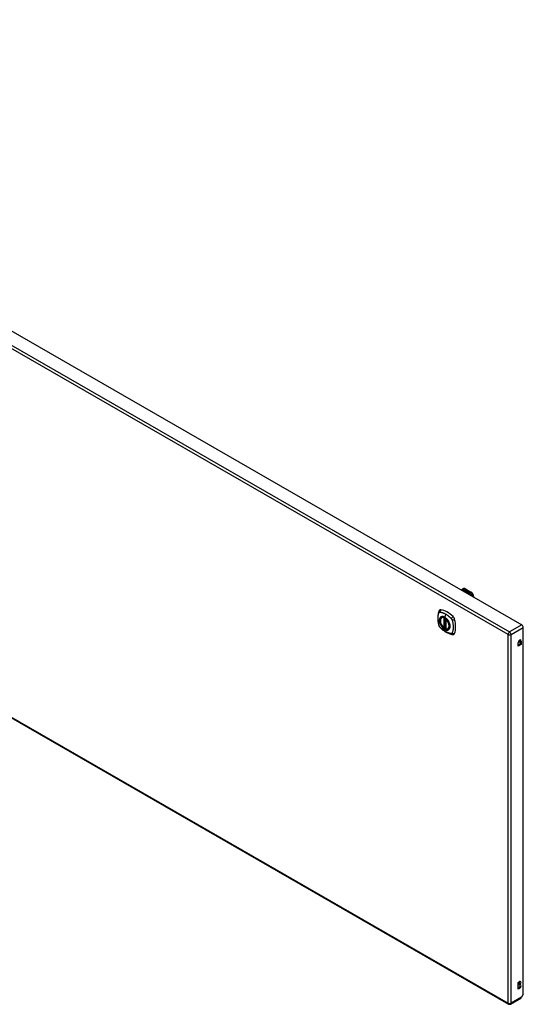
# Model space of a CAD drawing. Header units: inches. Extents: x 290.3 to 341.7, y 111.2 to 158.7.
# Tile 4 of 4: x 317.4 to 341.7, y 111.2 to 158.7. Entities that reach past the tile are written whole.
import ezdxf

# ---------------------------------------------------------------- set-up
doc = ezdxf.new("R2010")
doc.units = ezdxf.units.IN
doc.header["$MEASUREMENT"] = 0
doc.layers.add('Visible Edges(ANSI)', color=7, linetype='Continuous', lineweight=25)
doc.layers.add('Visible Tangent Edges(ANSI)', color=7, linetype='Continuous', lineweight=25)

msp = doc.modelspace()

# ---------------------------------------------------------------- linework, layer by layer
at = {"layer": 'Visible Edges(ANSI)'}
for p, q in [((290.981, 158.684), (341.614, 129.527)), ((290.342, 140.42), (340.974, 111.263)), ((338.741, 131.247), (338.782, 131.27)), ((338.873, 131.174), (338.911, 131.195)), ((338.887, 131.166), (338.873, 131.174)), ((338.911, 131.194), (338.875, 131.173)), ((338.925, 131.187), (338.887, 131.166)), ((338.889, 131.164), (338.927, 131.186)), ((338.903, 131.156), (338.889, 131.164)), ((338.927, 131.185), (338.891, 131.164)), ((338.899, 131.263), (339.164, 131.11)), ((338.901, 131.214), (338.92, 131.222)), ((338.92, 131.22), (338.901, 131.213)), ((338.946, 131.181), (338.903, 131.156)), ((338.904, 131.207), (338.904, 131.206)), ((338.905, 131.155), (338.952, 131.182)), ((338.937, 131.137), (338.905, 131.155)), ((338.95, 131.179), (338.906, 131.154)), ((338.926, 131.218), (338.907, 131.21)), ((338.911, 131.195), (338.911, 131.194)), ((338.913, 131.205), (338.913, 131.203)), ((338.913, 131.203), (338.913, 131.201)), ((338.923, 131.192), (338.919, 131.191)), ((338.919, 131.191), (338.925, 131.187)), ((338.919, 131.191), (338.919, 131.189)), ((338.924, 131.187), (338.919, 131.189)), ((338.92, 131.222), (338.926, 131.218)), ((338.92, 131.222), (338.92, 131.22)), ((338.925, 131.217), (338.92, 131.22)), ((338.92, 131.198), (338.92, 131.197)), ((338.957, 131.169), (338.92, 131.147)), ((338.92, 131.147), (338.96, 131.151)), ((338.92, 131.147), (338.92, 131.147)), ((338.96, 131.149), (338.921, 131.146)), ((338.922, 131.191), (338.927, 131.193)), ((338.928, 131.188), (338.922, 131.191)), ((338.923, 131.207), (338.936, 131.213)), ((338.936, 131.211), (338.923, 131.206)), ((338.942, 131.209), (338.923, 131.201)), ((338.923, 131.207), (338.923, 131.206)), ((338.927, 131.191), (338.924, 131.19)), ((338.927, 131.193), (338.926, 131.194)), ((338.927, 131.193), (338.927, 131.191)), ((338.927, 131.186), (338.938, 131.18)), ((338.927, 131.186), (338.927, 131.185)), ((338.938, 131.179), (338.927, 131.185)), ((338.958, 131.2), (338.928, 131.188)), ((338.931, 131.186), (338.954, 131.187)), ((338.938, 131.182), (338.931, 131.186)), ((338.954, 131.185), (338.933, 131.184)), ((338.936, 131.213), (338.942, 131.209)), ((338.936, 131.213), (338.936, 131.211)), ((338.94, 131.208), (338.936, 131.211)), ((338.955, 131.14), (338.937, 131.137)), ((338.953, 131.183), (338.938, 131.182)), ((338.938, 131.18), (338.946, 131.181)), ((338.938, 131.18), (338.938, 131.179)), ((338.943, 131.179), (338.938, 131.179)), ((338.939, 131.198), (338.952, 131.203)), ((338.952, 131.202), (338.939, 131.197)), ((338.952, 131.182), (338.947, 131.175)), ((338.947, 131.175), (338.957, 131.169)), ((338.947, 131.175), (338.947, 131.173)), ((338.956, 131.168), (338.947, 131.173)), ((338.949, 131.175), (338.954, 131.182)), ((338.957, 131.171), (338.949, 131.175)), ((338.954, 131.181), (338.95, 131.175)), ((338.951, 131.128), (338.955, 131.14)), ((339.015, 131.092), (338.951, 131.128)), ((338.952, 131.203), (338.958, 131.2)), ((338.952, 131.203), (338.952, 131.202)), ((338.956, 131.199), (338.952, 131.202)), ((338.955, 131.139), (338.952, 131.128)), ((338.954, 131.182), (338.953, 131.183)), ((338.954, 131.187), (338.961, 131.198)), ((338.961, 131.196), (338.954, 131.185)), ((338.954, 131.187), (338.954, 131.185)), ((338.954, 131.182), (338.954, 131.181)), ((338.955, 131.14), (338.955, 131.139)), ((338.963, 131.182), (338.957, 131.171)), ((338.96, 131.151), (338.964, 131.164)), ((338.964, 131.163), (338.96, 131.149)), ((338.96, 131.151), (338.96, 131.149)), ((338.961, 131.198), (338.969, 131.193)), ((338.961, 131.198), (338.961, 131.196)), ((338.968, 131.192), (338.961, 131.196)), ((338.969, 131.193), (338.963, 131.186)), ((338.963, 131.186), (338.964, 131.185)), ((338.963, 131.186), (338.963, 131.185)), ((338.964, 131.184), (338.963, 131.185)), ((338.988, 131.183), (338.963, 131.182)), ((338.964, 131.185), (338.98, 131.187)), ((338.98, 131.185), (338.964, 131.184)), ((338.964, 131.185), (338.964, 131.184)), ((338.964, 131.164), (338.964, 131.163)), ((338.976, 131.144), (338.968, 131.119)), ((338.968, 131.119), (338.983, 131.128)), ((338.968, 131.119), (338.968, 131.119)), ((338.983, 131.126), (338.969, 131.118)), ((338.972, 131.168), (338.972, 131.166)), ((338.976, 131.177), (338.976, 131.175)), ((338.976, 131.177), (338.993, 131.167)), ((338.993, 131.165), (338.976, 131.175)), ((338.999, 131.146), (338.976, 131.144)), ((338.988, 131.165), (338.977, 131.171)), ((338.98, 131.187), (338.988, 131.183)), ((338.98, 131.187), (338.98, 131.185)), ((338.985, 131.183), (338.98, 131.185)), ((338.982, 131.159), (338.98, 131.154)), ((338.98, 131.154), (339.016, 131.157)), ((339.013, 131.155), (338.98, 131.152)), ((338.98, 131.154), (338.98, 131.152)), ((338.983, 131.128), (339.03, 131.101)), ((338.983, 131.128), (338.983, 131.126)), ((339.028, 131.1), (338.983, 131.126)), ((338.985, 131.178), (338.989, 131.181)), ((338.985, 131.129), (339, 131.138)), ((339.032, 131.102), (338.985, 131.129)), ((338.989, 131.179), (338.987, 131.178)), ((339, 131.136), (338.987, 131.128)), ((338.988, 131.165), (338.988, 131.163)), ((338.989, 131.181), (338.989, 131.179)), ((338.993, 131.167), (338.993, 131.165)), ((339.016, 131.147), (338.995, 131.143)), ((338.995, 131.143), (338.999, 131.146)), ((338.997, 131.17), (338.997, 131.168)), ((338.999, 131.144), (338.997, 131.143)), ((338.999, 131.146), (338.999, 131.144)), ((339, 131.138), (339.047, 131.111)), ((339, 131.138), (339, 131.136)), ((339.045, 131.11), (339, 131.136)), ((339.002, 131.139), (339.016, 131.147)), ((339.049, 131.112), (339.002, 131.139)), ((339.016, 131.145), (339.004, 131.138)), ((339.016, 131.157), (339.01, 131.153)), ((339.01, 131.153), (339.053, 131.153)), ((339.01, 131.153), (339.01, 131.151)), ((339.043, 131.151), (339.01, 131.151)), ((339.03, 131.101), (339.015, 131.092)), ((339.016, 131.147), (339.016, 131.145)), ((339.053, 131.153), (339.018, 131.147)), ((339.018, 131.147), (339.064, 131.121)), ((339.018, 131.147), (339.018, 131.145)), ((339.063, 131.12), (339.018, 131.145)), ((339.047, 131.111), (339.032, 131.102)), ((339.064, 131.121), (339.049, 131.112)), ((339.295, 130.862), (339.295, 130.883)), ((337.753, 129.881), (337.764, 129.887)), ((337.948, 129.82), (337.948, 129.342)), ((337.879, 129.397), (337.865, 129.389)), ((337.894, 129.395), (337.892, 129.396)), ((337.948, 129.417), (337.907, 129.394)), ((338.066, 129.339), (338.076, 129.345)), ((341.684, 111.744), (341.684, 129.405)), ((341.435, 128.503), (341.435, 128.67)), ((341.435, 128.559), (341.531, 128.614)), ((341.579, 128.586), (341.435, 128.503)), ((341.531, 128.614), (341.531, 128.78)), ((341.579, 128.586), (341.531, 128.614)), ((341.579, 128.752), (341.579, 128.586)), ((341.44, 112.306), (341.507, 112.344)), ((341.44, 111.979), (341.44, 112.306)), ((341.44, 112.034), (341.459, 112.045)), ((341.507, 112.017), (341.44, 111.979)), ((341.459, 112.2), (341.459, 112.217)), ((341.507, 112.189), (341.459, 112.217)), ((341.507, 112.173), (341.459, 112.2)), ((341.507, 112.189), (341.507, 112.173)), ((341.073, 111.263), (341.568, 111.548)), ((341.684, 111.744), (341.601, 111.601))]:
    msp.add_line(p, q, dxfattribs=at)
at = {"layer": 'Visible Edges(ANSI)', "flags": 128}
for points in [[(338.7, 131.205), (338.708, 131.217), (338.718, 131.229), (338.729, 131.239), (338.741, 131.247)], [(338.899, 131.263), (338.885, 131.27), (338.871, 131.276), (338.856, 131.28), (338.841, 131.282), (338.826, 131.283), (338.811, 131.281), (338.796, 131.277), (338.782, 131.27)], [(339.295, 130.883), (339.294, 130.9), (339.292, 130.916), (339.289, 130.932), (339.285, 130.949), (339.279, 130.965), (339.273, 130.981), (339.266, 130.997), (339.257, 131.013), (339.248, 131.028), (339.238, 131.042), (339.227, 131.056), (339.215, 131.069), (339.203, 131.081), (339.191, 131.092), (339.178, 131.102), (339.164, 131.11)], [(337.619, 130.19), (337.612, 130.169), (337.605, 130.149), (337.6, 130.13), (337.595, 130.112), (337.591, 130.093), (337.587, 130.074), (337.579, 130.034), (337.574, 129.993), (337.57, 129.951), (337.567, 129.909), (337.566, 129.866), (337.567, 129.822), (337.57, 129.778), (337.573, 129.734), (337.579, 129.689), (337.586, 129.644), (337.594, 129.598), (337.604, 129.552), (337.609, 129.529), (337.612, 129.518), (337.616, 129.504)], [(337.657, 130.246), (337.644, 130.233), (337.634, 130.219), (337.625, 130.204), (337.619, 130.19)], [(337.616, 129.504), (337.62, 129.49), (337.626, 129.477), (337.631, 129.464), (337.638, 129.452), (337.645, 129.44), (337.653, 129.429), (337.662, 129.418), (337.672, 129.407)], [(337.852, 129.39), (337.838, 129.403), (337.824, 129.416), (337.811, 129.431), (337.798, 129.446), (337.785, 129.461), (337.773, 129.478), (337.762, 129.495), (337.751, 129.512), (337.741, 129.53), (337.732, 129.548), (337.723, 129.566), (337.716, 129.585), (337.709, 129.603), (337.702, 129.622), (337.697, 129.641), (337.693, 129.659), (337.689, 129.677), (337.687, 129.695), (337.685, 129.713), (337.685, 129.73), (337.685, 129.747), (337.686, 129.763), (337.689, 129.779), (337.692, 129.794), (337.696, 129.808), (337.702, 129.822), (337.708, 129.834), (337.715, 129.846), (337.723, 129.856), (337.732, 129.866), (337.742, 129.874), (337.753, 129.881)], [(338.007, 129.799), (338.026, 129.777), (338.043, 129.754), (338.059, 129.73), (338.075, 129.705), (338.089, 129.679), (338.101, 129.653), (338.113, 129.626), (338.123, 129.599)], [(337.672, 129.407), (337.682, 129.397), (337.691, 129.388), (337.708, 129.372), (337.743, 129.341), (337.778, 129.311), (337.814, 129.282), (337.85, 129.255), (337.886, 129.23), (337.923, 129.206), (337.961, 129.183), (337.998, 129.163), (338.036, 129.144), (338.074, 129.127), (338.112, 129.111), (338.15, 129.098), (338.189, 129.086), (338.227, 129.076), (338.246, 129.072), (338.256, 129.07), (338.267, 129.068)], [(337.892, 129.396), (337.889, 129.398), (337.886, 129.399), (337.882, 129.398), (337.879, 129.397)], [(338.066, 129.339), (338.054, 129.333), (338.041, 129.328), (338.028, 129.325), (338.014, 129.323), (338, 129.323), (337.986, 129.324), (337.971, 129.326), (337.956, 129.33)], [(338.267, 129.068), (338.283, 129.066), (338.299, 129.066), (338.316, 129.068), (338.335, 129.073)]]:
    msp.add_lwpolyline(points, dxfattribs=at)
at = {"layer": 'Visible Edges(ANSI)'}
for centre, radius, start, end in [((337.96, 129.82), 0.0118, 137.2248, 180), ((337.859, 129.399), 0.0118, 229.4263, 299.936), ((337.901, 129.404), 0.0118, 232.2158, 299.936), ((337.96, 129.342), 0.0118, 180, 253.542), ((341.023, 111.349), 0.099, 240.064, 299.936)]:
    msp.add_arc(centre, radius, start, end, dxfattribs=at)
for centre, major_axis, ratio, start_param, end_param in [((338.901, 131.208), (-0.007, 0), 0.575862, 5.820233, 7.062977), ((338.912, 131.205), (0.0192, 0), 0.575862, 2.164208, 2.67864), ((338.912, 131.203), (-0.0192, 0), 0.575862, 5.305801, 5.820233), ((338.901, 131.206), (-0.007, 0), 0.575862, 5.820233, 6.078955), ((338.907, 131.212), (-0.0164, 0), 0.575862, 0.779792, 1.90155), ((338.912, 131.206), (-0.0082, 0), 0.575862, 5.323118, 5.90879), ((338.908, 131.207), (-0.004, 0), 0.575862, 5.90879, 7.175095), ((338.908, 131.206), (-0.004, 0), 0.575862, 0, 0.89191), ((338.911, 131.209), (0.0084, 0), 0.575862, 4.033503, 4.932446), ((338.911, 131.208), (-0.0084, 0), 0.575862, 0.89191, 1.767313), ((338.916, 131.199), (-0.00676, 0), 0.575862, 5.794367, 7.059467), ((338.916, 131.197), (-0.00676, 0), 0.575862, 5.794367, 6.071487), ((338.927, 131.196), (0.0192, 0), 0.575862, 2.419321, 2.652775), ((338.927, 131.194), (-0.0192, 0), 0.575862, 5.560914, 5.794367), ((338.923, 131.203), (-0.016, 0), 0.575862, 0.776281, 1.787416), ((338.922, 131.202), (0.016, 0), 0.575862, 3.905964, 4.740051), ((338.922, 131.2), (-0.016, 0), 0.575862, 0.764371, 1.402544), ((338.905, 131.222), (0.031, 0), 0.575862, 4.949028, 5.337665), ((338.905, 131.22), (-0.031, 0), 0.575862, 1.80809, 2.196072), ((338.924, 131.198), (-0.004, 0), 0.575862, 5.908937, 7.173827), ((338.928, 131.197), (-0.0082, 0), 0.575862, 5.323254, 5.908937), ((338.924, 131.197), (-0.004, 0), 0.575862, 0, 0.890642), ((338.927, 131.2), (0.0084, 0), 0.575862, 4.032234, 4.932287), ((338.927, 131.199), (-0.0084, 0), 0.575862, 0.890642, 1.484281), ((338.927, 131.199), (-0.0084, 0), 0.575862, 1.514337, 1.790695), ((338.922, 131.213), (0.031, 0), 0.575862, 4.932287, 5.323254), ((338.922, 131.211), (-0.031, 0), 0.575862, 1.790695, 2.181662), ((338.975, 131.168), (-0.0101, 0), 0.575862, 5.913952, 6.982716), ((338.983, 131.171), (0.022, 0), 0.575862, 3.701478, 4.680599), ((338.983, 131.17), (-0.022, 0), 0.575862, 0.559885, 1.507168), ((338.983, 131.167), (-0.0188, 0), 0.575862, 5.081623, 5.913952), ((338.983, 131.165), (-0.0188, 0), 0.575862, 5.081623, 5.913952), ((338.975, 131.167), (-0.0101, 0), 0.575862, 5.913952, 6.142632), ((338.983, 131.171), (-0.0199, 0), 0.575862, 0.617996, 1.556283), ((338.979, 131.168), (-0.00637, 0), 0.575862, 4.999578, 6.390788), ((338.98, 131.168), (-0.0073, 0), 0.575862, 0.107602, 1.123637), ((338.979, 131.166), (-0.00637, 0), 0.575862, 0, 0.107602), ((338.98, 131.166), (-0.0073, 0), 0.575862, 0.107602, 1.123637), ((338.981, 131.17), (0.0112, 0), 0.575862, 4.26523, 5.375571), ((338.981, 131.168), (0.0112, 0), 0.575862, 4.26523, 5.375571), ((338.983, 131.175), (-0.0265, 0), 0.575862, 1.556283, 2.296236), ((338.977, 131.167), (0.0205, 0), 0.575862, 0.343453, 1.17916), ((338.97, 131.16), (0.0405, 0), 0.575862, 0.638101, 1.087938), ((338.97, 131.158), (-0.0405, 0), 0.575862, 3.779694, 4.229531), ((338.99, 131.17), (0.0064, 0), 0.575862, 5.210263, 6.626638), ((338.99, 131.168), (0.0064, 0), 0.575862, 5.210263, 6.283185), ((338.992, 131.169), (0.0132, 0), 0.575862, 5.437829, 6.921287), ((338.992, 131.168), (0.0132, 0), 0.575862, 0.108138, 0.638101), ((337.756, 130.1), (-0.088, 0.154), 0.578093, 5.827357, 6.408431), ((338.007, 129.103), (-0.639, 1.109), 0.578093, 5.172085, 5.827357), ((337.902, 129.606), (0.157, -0.273), 0.578093, 2.362013, 7.062765), ((338.258, 129.812), (0.088, -0.154), 0.578093, 1.114968, 2.030492), ((337.52, 129.947), (-0.639, 1.109), 0.578093, 3.601288, 4.256561), ((341.614, 129.446), (-0.0494, 0.0858), 0.578093, 3.928925, 5.499721), ((338.258, 129.232), (0.088, -0.154), 0.578093, 6.157956, 6.742881), ((341.507, 128.711), (0.0507, 0.088), 0.578093, 5.495853, 8.637446), ((341.459, 128.739), (0.0507, 0.088), 0.578093, 5.495853, 5.790705), ((341.459, 112.294), (0.0474, 0.0823), 0.578093, 3.925057, 5.753614), ((341.459, 112.123), (0.0474, 0.0823), 0.578093, 3.925057, 5.753614), ((341.507, 112.267), (0.0474, 0.0823), 0.578093, 3.925057, 7.06665), ((341.507, 112.095), (0.0474, 0.0823), 0.578093, 3.925057, 7.06665), ((341.519, 111.634), (0.0494, -0.0858), 0.578093, 0, 0.614759), ((341.531, 111.641), (-0.07, -0.121), 0.576978, 1.399191, 1.571763)]:
    msp.add_ellipse(centre, major_axis=major_axis, ratio=ratio, start_param=start_param, end_param=end_param, dxfattribs=at)
msp.add_ellipse((337.899, 129.604), major_axis=(-0.16, 0.277), ratio=0.578093, dxfattribs=at)
at = {"layer": 'Visible Tangent Edges(ANSI)'}
for p, q in [((340.953, 129.065), (290.321, 158.223)), ((290.391, 158.344), (341.023, 129.187)), ((290.321, 140.466), (340.953, 111.308)), ((338.772, 131.199), (338.88, 131.261)), ((338.88, 131.261), (339.144, 131.108)), ((338.894, 131.21), (338.894, 131.208)), ((338.901, 131.214), (338.901, 131.213)), ((338.905, 131.206), (338.905, 131.204)), ((338.91, 131.201), (338.91, 131.199)), ((338.921, 131.196), (338.921, 131.195)), ((338.928, 131.195), (338.928, 131.194)), ((338.939, 131.198), (338.939, 131.197)), ((338.965, 131.17), (338.965, 131.169)), ((338.972, 131.167), (338.972, 131.166)), ((338.976, 131.164), (338.976, 131.162)), ((339.003, 131.174), (339.003, 131.172)), ((339.144, 131.108), (339.037, 131.047)), ((337.942, 130.051), (337.898, 129.895)), ((337.851, 129.873), (337.851, 129.395)), ((337.868, 129.873), (337.875, 129.877)), ((337.868, 129.395), (337.868, 129.873)), ((337.879, 129.875), (337.879, 129.401)), ((337.894, 129.402), (337.894, 129.868)), ((337.909, 129.399), (337.909, 129.859)), ((337.951, 129.337), (337.951, 129.815)), ((341.614, 129.527), (341.023, 129.187)), ((337.879, 129.401), (337.868, 129.395)), ((337.948, 129.421), (337.909, 129.399)), ((340.953, 111.308), (340.953, 129.065)), ((341.093, 129.065), (341.684, 129.405)), ((341.093, 111.308), (341.093, 129.065)), ((341.579, 128.752), (341.531, 128.78)), ((341.507, 112.017), (341.459, 112.045)), ((341.601, 111.601), (341.093, 111.308))]:
    msp.add_line(p, q, dxfattribs=at)
at = {"layer": 'Visible Tangent Edges(ANSI)', "flags": 128}
for points in [[(338.757, 131.217), (338.755, 131.217), (338.753, 131.217), (338.751, 131.217), (338.749, 131.217), (338.747, 131.216), (338.745, 131.216), (338.743, 131.216), (338.74, 131.215), (338.738, 131.215), (338.736, 131.214), (338.734, 131.213), (338.732, 131.213), (338.73, 131.212), (338.728, 131.211), (338.726, 131.21), (338.724, 131.209), (338.722, 131.208), (338.72, 131.207), (338.718, 131.206), (338.716, 131.205), (338.714, 131.203), (338.713, 131.202), (338.711, 131.201), (338.709, 131.199)], [(338.757, 131.217), (338.757, 131.22), (338.757, 131.222), (338.756, 131.224), (338.756, 131.226), (338.756, 131.229), (338.755, 131.231), (338.755, 131.233), (338.755, 131.235), (338.754, 131.236), (338.754, 131.238), (338.753, 131.24), (338.753, 131.241), (338.752, 131.243), (338.752, 131.244), (338.751, 131.245), (338.75, 131.246), (338.749, 131.247), (338.748, 131.247), (338.747, 131.248), (338.746, 131.248), (338.745, 131.248), (338.744, 131.248), (338.743, 131.248), (338.741, 131.247)], [(338.772, 131.199), (338.771, 131.198), (338.77, 131.198), (338.768, 131.197), (338.767, 131.197), (338.766, 131.196), (338.765, 131.196), (338.763, 131.195), (338.762, 131.195), (338.761, 131.194), (338.759, 131.193), (338.758, 131.193), (338.757, 131.192), (338.755, 131.191), (338.754, 131.19), (338.753, 131.189), (338.752, 131.189), (338.75, 131.188), (338.749, 131.187), (338.748, 131.186), (338.746, 131.185), (338.745, 131.184), (338.744, 131.183), (338.743, 131.182), (338.741, 131.181)], [(338.772, 131.199), (338.771, 131.2), (338.77, 131.201), (338.769, 131.202), (338.768, 131.202), (338.767, 131.203), (338.766, 131.204), (338.765, 131.205), (338.764, 131.206), (338.763, 131.207), (338.763, 131.208), (338.762, 131.208), (338.761, 131.209), (338.761, 131.21), (338.76, 131.211), (338.76, 131.211), (338.759, 131.212), (338.759, 131.213), (338.759, 131.213), (338.758, 131.214), (338.758, 131.215), (338.758, 131.215), (338.758, 131.216), (338.757, 131.217), (338.757, 131.217)], [(338.783, 131.192), (338.782, 131.192), (338.781, 131.191), (338.78, 131.19), (338.779, 131.189), (338.779, 131.189), (338.778, 131.188), (338.777, 131.187), (338.776, 131.186), (338.775, 131.185), (338.774, 131.184), (338.773, 131.183), (338.773, 131.182), (338.772, 131.181), (338.771, 131.18), (338.77, 131.179), (338.769, 131.178), (338.768, 131.177), (338.768, 131.176), (338.767, 131.175), (338.766, 131.174), (338.765, 131.172), (338.764, 131.171), (338.763, 131.17), (338.763, 131.169)], [(338.783, 131.192), (338.782, 131.193), (338.782, 131.193), (338.781, 131.193), (338.781, 131.193), (338.78, 131.193), (338.78, 131.194), (338.779, 131.194), (338.779, 131.194), (338.778, 131.194), (338.778, 131.195), (338.777, 131.195), (338.777, 131.195), (338.777, 131.195), (338.776, 131.196), (338.776, 131.196), (338.775, 131.196), (338.775, 131.197), (338.775, 131.197), (338.774, 131.197), (338.774, 131.197), (338.773, 131.198), (338.773, 131.198), (338.773, 131.198), (338.772, 131.199)], [(339.025, 131.052), (339.017, 131.059), (339.009, 131.066), (339.001, 131.073), (338.992, 131.08), (338.984, 131.086), (338.975, 131.093), (338.966, 131.099), (338.956, 131.106), (338.947, 131.112), (338.937, 131.118), (338.927, 131.124), (338.917, 131.13), (338.907, 131.136), (338.896, 131.141), (338.886, 131.147), (338.875, 131.152), (338.864, 131.158), (338.853, 131.163), (338.841, 131.168), (338.83, 131.173), (338.818, 131.178), (338.806, 131.183), (338.795, 131.188), (338.783, 131.192)], [(339.025, 131.052), (339.024, 131.052), (339.023, 131.052), (339.022, 131.051), (339.021, 131.05), (339.019, 131.05), (339.018, 131.049), (339.017, 131.049), (339.016, 131.048), (339.015, 131.047), (339.013, 131.047), (339.012, 131.046), (339.011, 131.045), (339.01, 131.044), (339.008, 131.043), (339.007, 131.043), (339.006, 131.042), (339.005, 131.041), (339.004, 131.04), (339.002, 131.039), (339.001, 131.038), (339, 131.037), (338.999, 131.036), (338.997, 131.035), (338.996, 131.034)], [(339.037, 131.047), (339.036, 131.046), (339.035, 131.045), (339.034, 131.044), (339.034, 131.043), (339.033, 131.043), (339.032, 131.042), (339.031, 131.041), (339.031, 131.04), (339.03, 131.039), (339.029, 131.038), (339.028, 131.037), (339.027, 131.036), (339.027, 131.035), (339.026, 131.034), (339.025, 131.033), (339.024, 131.032), (339.023, 131.03), (339.023, 131.029), (339.022, 131.028), (339.021, 131.027), (339.02, 131.026), (339.019, 131.024), (339.019, 131.023), (339.018, 131.022)], [(339.037, 131.047), (339.036, 131.047), (339.036, 131.047), (339.035, 131.047), (339.034, 131.047), (339.034, 131.048), (339.033, 131.048), (339.033, 131.048), (339.032, 131.048), (339.032, 131.049), (339.031, 131.049), (339.031, 131.049), (339.03, 131.049), (339.03, 131.05), (339.029, 131.05), (339.029, 131.05), (339.029, 131.05), (339.028, 131.051), (339.028, 131.051), (339.027, 131.051), (339.027, 131.051), (339.027, 131.052), (339.026, 131.052), (339.026, 131.052), (339.025, 131.052)], [(339.073, 131.035), (339.072, 131.035), (339.071, 131.036), (339.069, 131.036), (339.068, 131.036), (339.067, 131.036), (339.065, 131.037), (339.064, 131.037), (339.062, 131.037), (339.061, 131.038), (339.06, 131.038), (339.058, 131.039), (339.057, 131.039), (339.055, 131.04), (339.053, 131.04), (339.052, 131.041), (339.05, 131.041), (339.048, 131.042), (339.046, 131.043), (339.045, 131.043), (339.043, 131.044), (339.042, 131.045), (339.04, 131.045), (339.038, 131.046), (339.037, 131.047)], [(339.259, 130.883), (339.256, 130.897), (339.252, 130.911), (339.246, 130.924), (339.24, 130.936), (339.233, 130.947), (339.226, 130.957), (339.218, 130.967), (339.21, 130.975), (339.201, 130.983), (339.193, 130.99), (339.184, 130.996), (339.176, 131.001), (339.167, 131.006), (339.158, 131.011), (339.15, 131.015), (339.141, 131.018), (339.133, 131.021), (339.124, 131.024), (339.116, 131.026), (339.107, 131.029), (339.099, 131.031), (339.09, 131.032), (339.082, 131.034), (339.073, 131.035)], [(339.073, 131.035), (339.074, 131.034), (339.074, 131.032), (339.075, 131.031), (339.075, 131.029), (339.075, 131.027), (339.076, 131.025), (339.076, 131.024), (339.076, 131.022), (339.077, 131.02), (339.077, 131.018), (339.077, 131.016), (339.077, 131.014), (339.077, 131.012), (339.078, 131.01), (339.078, 131.008), (339.078, 131.005), (339.078, 131.003), (339.078, 131.001), (339.078, 130.999), (339.078, 130.996), (339.078, 130.994), (339.078, 130.992), (339.078, 130.989), (339.078, 130.987)], [(337.63, 129.489), (337.62, 129.522), (337.613, 129.552), (337.606, 129.582), (337.6, 129.611), (337.594, 129.64), (337.59, 129.67), (337.586, 129.699), (337.582, 129.727), (337.58, 129.756), (337.578, 129.784), (337.577, 129.811), (337.576, 129.839), (337.577, 129.865), (337.578, 129.892), (337.58, 129.917), (337.582, 129.943), (337.586, 129.967), (337.59, 129.991), (337.594, 130.015), (337.6, 130.038), (337.606, 130.06), (337.613, 130.082), (337.62, 130.103), (337.63, 130.125)], [(337.63, 130.125), (337.63, 130.125), (337.631, 130.126), (337.631, 130.127), (337.632, 130.128), (337.632, 130.129), (337.633, 130.13), (337.633, 130.13), (337.634, 130.131), (337.634, 130.132), (337.635, 130.133), (337.636, 130.133), (337.636, 130.134), (337.637, 130.135), (337.637, 130.135), (337.638, 130.136), (337.639, 130.136), (337.64, 130.137), (337.64, 130.138), (337.641, 130.138), (337.642, 130.139), (337.642, 130.139), (337.643, 130.14), (337.644, 130.14), (337.645, 130.141)], [(337.645, 130.141), (337.645, 130.141), (337.646, 130.142), (337.647, 130.142), (337.648, 130.142), (337.649, 130.143), (337.649, 130.143), (337.65, 130.143), (337.651, 130.144), (337.652, 130.144), (337.653, 130.144), (337.654, 130.144), (337.655, 130.145), (337.655, 130.145), (337.656, 130.145), (337.657, 130.145), (337.658, 130.145), (337.659, 130.145), (337.66, 130.145), (337.661, 130.146), (337.662, 130.146), (337.663, 130.146), (337.664, 130.146), (337.665, 130.146), (337.666, 130.146)], [(337.666, 130.146), (337.679, 130.145), (337.69, 130.143), (337.701, 130.141), (337.712, 130.139), (337.723, 130.137), (337.734, 130.134), (337.745, 130.132), (337.757, 130.129), (337.768, 130.126), (337.779, 130.122), (337.791, 130.119), (337.802, 130.115), (337.814, 130.111), (337.825, 130.106), (337.837, 130.102), (337.848, 130.097), (337.86, 130.092), (337.872, 130.087), (337.883, 130.081), (337.895, 130.076), (337.907, 130.07), (337.918, 130.064), (337.93, 130.057), (337.942, 130.051)], [(337.942, 130.051), (337.953, 130.044), (337.965, 130.037), (337.977, 130.03), (337.988, 130.022), (338, 130.014), (338.012, 130.006), (338.023, 129.998), (338.035, 129.99), (338.046, 129.981), (338.058, 129.973), (338.069, 129.964), (338.08, 129.955), (338.092, 129.945), (338.103, 129.936), (338.114, 129.926), (338.126, 129.916), (338.137, 129.906), (338.148, 129.896), (338.159, 129.886), (338.17, 129.875), (338.181, 129.865), (338.192, 129.854), (338.203, 129.843), (338.215, 129.829)], [(337.703, 129.901), (337.694, 129.893), (337.686, 129.884), (337.679, 129.874), (337.672, 129.863), (337.666, 129.851), (337.66, 129.839), (337.656, 129.825), (337.652, 129.811), (337.649, 129.797), (337.647, 129.781), (337.646, 129.765), (337.645, 129.748), (337.646, 129.731), (337.647, 129.714), (337.649, 129.696), (337.652, 129.678), (337.656, 129.659), (337.66, 129.641), (337.666, 129.622), (337.672, 129.603), (337.679, 129.584), (337.686, 129.566), (337.694, 129.547), (337.703, 129.529)], [(338.123, 129.599), (338.14, 129.531), (338.147, 129.465), (338.142, 129.406), (338.126, 129.357), (338.1, 129.318), (338.064, 129.293), (338.021, 129.282), (337.972, 129.286), (337.919, 129.304), (337.866, 129.337), (337.814, 129.381), (337.765, 129.436), (337.723, 129.498), (337.69, 129.565), (337.666, 129.634), (337.652, 129.702), (337.65, 129.765), (337.659, 129.821), (337.679, 129.867), (337.709, 129.9), (337.748, 129.92), (337.794, 129.925), (337.845, 129.915), (337.898, 129.891)], [(337.737, 129.92), (337.735, 129.92), (337.734, 129.919), (337.732, 129.918), (337.731, 129.918), (337.729, 129.917), (337.728, 129.916), (337.726, 129.916), (337.725, 129.915), (337.723, 129.914), (337.722, 129.913), (337.721, 129.913), (337.719, 129.912), (337.718, 129.911), (337.716, 129.91), (337.715, 129.909), (337.714, 129.908), (337.712, 129.908), (337.711, 129.907), (337.71, 129.906), (337.708, 129.905), (337.707, 129.904), (337.706, 129.903), (337.705, 129.902), (337.703, 129.901)], [(337.703, 129.529), (337.705, 129.526), (337.706, 129.524), (337.707, 129.521), (337.708, 129.519), (337.71, 129.516), (337.711, 129.514), (337.712, 129.512), (337.714, 129.509), (337.715, 129.507), (337.716, 129.504), (337.718, 129.502), (337.719, 129.499), (337.721, 129.497), (337.722, 129.495), (337.723, 129.492), (337.725, 129.49), (337.726, 129.488), (337.728, 129.485), (337.729, 129.483), (337.731, 129.48), (337.732, 129.478), (337.734, 129.476), (337.735, 129.473), (337.737, 129.471)], [(337.898, 129.895), (337.891, 129.899), (337.883, 129.903), (337.876, 129.906), (337.869, 129.91), (337.862, 129.913), (337.854, 129.915), (337.847, 129.918), (337.84, 129.92), (337.833, 129.922), (337.826, 129.924), (337.819, 129.926), (337.812, 129.927), (337.805, 129.928), (337.799, 129.928), (337.792, 129.929), (337.785, 129.929), (337.779, 129.929), (337.772, 129.928), (337.766, 129.928), (337.76, 129.927), (337.754, 129.925), (337.748, 129.924), (337.742, 129.922), (337.737, 129.92)], [(338.058, 129.735), (338.053, 129.743), (338.047, 129.752), (338.041, 129.76), (338.035, 129.768), (338.029, 129.776), (338.023, 129.784), (338.016, 129.792), (338.01, 129.8), (338.003, 129.807), (337.997, 129.814), (337.99, 129.821), (337.983, 129.828), (337.976, 129.835), (337.969, 129.841), (337.962, 129.848), (337.955, 129.854), (337.948, 129.86), (337.941, 129.865), (337.934, 129.871), (337.927, 129.876), (337.92, 129.881), (337.912, 129.886), (337.905, 129.891), (337.898, 129.895)], [(337.898, 129.891), (337.903, 129.889), (337.908, 129.886), (337.912, 129.883), (337.917, 129.88), (337.922, 129.876), (337.926, 129.873), (337.931, 129.87), (337.936, 129.866), (337.94, 129.863), (337.945, 129.859), (337.95, 129.855), (337.954, 129.852), (337.959, 129.848), (337.963, 129.844), (337.968, 129.84), (337.972, 129.836), (337.977, 129.831), (337.981, 129.827), (337.986, 129.823), (337.99, 129.818), (337.994, 129.814), (337.999, 129.809), (338.003, 129.804), (338.007, 129.799)], [(338.092, 129.677), (338.09, 129.68), (338.089, 129.682), (338.088, 129.685), (338.087, 129.687), (338.085, 129.689), (338.084, 129.692), (338.083, 129.694), (338.081, 129.697), (338.08, 129.699), (338.079, 129.702), (338.077, 129.704), (338.076, 129.706), (338.074, 129.709), (338.073, 129.711), (338.072, 129.714), (338.07, 129.716), (338.069, 129.718), (338.067, 129.721), (338.066, 129.723), (338.064, 129.725), (338.063, 129.728), (338.061, 129.73), (338.06, 129.732), (338.058, 129.735)], [(338.092, 129.305), (338.101, 129.313), (338.109, 129.322), (338.117, 129.332), (338.123, 129.343), (338.13, 129.355), (338.135, 129.368), (338.14, 129.381), (338.143, 129.395), (338.146, 129.41), (338.148, 129.425), (338.15, 129.441), (338.15, 129.458), (338.15, 129.475), (338.148, 129.492), (338.146, 129.51), (338.143, 129.528), (338.14, 129.547), (338.135, 129.565), (338.13, 129.584), (338.123, 129.603), (338.117, 129.622), (338.109, 129.64), (338.101, 129.659), (338.092, 129.677)], [(338.215, 129.829), (338.217, 129.827), (338.219, 129.825), (338.221, 129.822), (338.223, 129.82), (338.225, 129.818), (338.227, 129.815), (338.229, 129.813), (338.23, 129.81), (338.232, 129.808), (338.234, 129.805), (338.235, 129.802), (338.237, 129.8), (338.238, 129.797), (338.24, 129.794), (338.241, 129.792), (338.243, 129.789), (338.244, 129.786), (338.245, 129.783), (338.246, 129.78), (338.248, 129.778), (338.249, 129.775), (338.25, 129.772), (338.251, 129.769), (338.252, 129.766)], [(338.252, 129.766), (338.262, 129.733), (338.269, 129.704), (338.276, 129.674), (338.282, 129.645), (338.288, 129.615), (338.293, 129.586), (338.297, 129.557), (338.301, 129.529), (338.303, 129.501), (338.305, 129.473), (338.307, 129.445), (338.307, 129.418), (338.307, 129.391), (338.305, 129.365), (338.303, 129.339), (338.301, 129.314), (338.297, 129.289), (338.293, 129.265), (338.288, 129.241), (338.282, 129.218), (338.276, 129.196), (338.269, 129.174), (338.262, 129.153), (338.252, 129.131)], [(337.666, 129.426), (337.664, 129.429), (337.662, 129.431), (337.66, 129.433), (337.658, 129.436), (337.656, 129.438), (337.655, 129.44), (337.653, 129.443), (337.651, 129.446), (337.649, 129.448), (337.648, 129.451), (337.646, 129.453), (337.645, 129.456), (337.643, 129.459), (337.642, 129.461), (337.64, 129.464), (337.639, 129.467), (337.637, 129.47), (337.636, 129.472), (337.635, 129.475), (337.634, 129.478), (337.633, 129.481), (337.632, 129.484), (337.631, 129.486), (337.63, 129.489)], [(338.215, 129.11), (338.192, 129.112), (338.17, 129.116), (338.148, 129.121), (338.126, 129.127), (338.103, 129.134), (338.08, 129.141), (338.058, 129.15), (338.035, 129.159), (338.012, 129.17), (337.988, 129.181), (337.965, 129.193), (337.942, 129.206), (337.918, 129.22), (337.895, 129.235), (337.872, 129.25), (337.849, 129.267), (337.825, 129.284), (337.802, 129.302), (337.779, 129.32), (337.757, 129.34), (337.734, 129.36), (337.712, 129.38), (337.69, 129.401), (337.666, 129.426)], [(337.737, 129.471), (337.748, 129.454), (337.76, 129.438), (337.772, 129.422), (337.785, 129.407), (337.799, 129.392), (337.812, 129.378), (337.826, 129.365), (337.84, 129.352), (337.854, 129.341), (337.869, 129.33), (337.883, 129.32), (337.898, 129.311), (337.912, 129.303), (337.927, 129.296), (337.941, 129.291), (337.955, 129.286), (337.97, 129.282), (337.983, 129.279), (337.997, 129.278), (338.01, 129.277), (338.023, 129.278), (338.035, 129.279), (338.047, 129.282), (338.058, 129.286)], [(337.879, 129.399), (337.879, 129.399), (337.879, 129.399), (337.879, 129.399), (337.879, 129.399), (337.879, 129.399), (337.879, 129.398), (337.879, 129.398), (337.878, 129.398), (337.878, 129.398), (337.878, 129.398), (337.878, 129.398), (337.878, 129.398), (337.878, 129.398), (337.878, 129.397), (337.878, 129.397), (337.878, 129.397), (337.879, 129.397), (337.879, 129.397), (337.879, 129.397), (337.879, 129.397), (337.879, 129.397), (337.879, 129.397), (337.879, 129.397), (337.879, 129.397)], [(337.879, 129.401), (337.879, 129.401), (337.879, 129.401), (337.879, 129.401), (337.879, 129.401), (337.879, 129.401), (337.879, 129.401), (337.879, 129.401), (337.879, 129.401), (337.879, 129.4), (337.879, 129.4), (337.879, 129.4), (337.879, 129.4), (337.879, 129.4), (337.879, 129.4), (337.879, 129.4), (337.879, 129.4), (337.879, 129.4), (337.879, 129.4), (337.879, 129.4), (337.879, 129.4), (337.879, 129.4), (337.879, 129.4), (337.879, 129.4), (337.879, 129.399)], [(337.879, 129.397), (337.879, 129.397), (337.879, 129.397), (337.879, 129.397), (337.879, 129.397), (337.879, 129.397), (337.879, 129.397), (337.879, 129.397), (337.879, 129.397), (337.879, 129.397), (337.879, 129.397), (337.879, 129.397), (337.879, 129.397), (337.879, 129.397), (337.879, 129.397), (337.879, 129.397), (337.879, 129.397), (337.879, 129.397), (337.879, 129.397), (337.879, 129.397), (337.879, 129.397), (337.879, 129.397), (337.879, 129.397), (337.879, 129.397), (337.879, 129.397)], [(337.892, 129.396), (337.892, 129.396), (337.892, 129.396), (337.892, 129.396), (337.892, 129.396), (337.892, 129.396), (337.892, 129.396), (337.892, 129.396), (337.892, 129.396), (337.892, 129.396), (337.892, 129.396), (337.892, 129.396), (337.892, 129.396), (337.892, 129.396), (337.893, 129.396), (337.893, 129.396), (337.893, 129.396), (337.893, 129.396), (337.893, 129.396), (337.893, 129.396), (337.893, 129.396), (337.893, 129.396), (337.893, 129.396), (337.893, 129.396), (337.893, 129.396)], [(337.893, 129.396), (337.893, 129.396), (337.893, 129.396), (337.893, 129.396), (337.893, 129.396), (337.893, 129.396), (337.893, 129.396), (337.893, 129.396), (337.893, 129.396), (337.893, 129.396), (337.893, 129.396), (337.893, 129.396), (337.894, 129.397), (337.894, 129.397), (337.894, 129.397), (337.894, 129.397), (337.894, 129.397), (337.894, 129.397), (337.894, 129.397), (337.894, 129.398), (337.894, 129.398), (337.894, 129.398), (337.894, 129.398), (337.894, 129.398), (337.894, 129.399)], [(337.894, 129.399), (337.894, 129.399), (337.894, 129.399), (337.894, 129.399), (337.894, 129.399), (337.894, 129.399), (337.894, 129.399), (337.894, 129.399), (337.894, 129.4), (337.894, 129.4), (337.894, 129.4), (337.894, 129.4), (337.894, 129.4), (337.894, 129.4), (337.894, 129.4), (337.894, 129.401), (337.894, 129.401), (337.894, 129.401), (337.894, 129.401), (337.894, 129.401), (337.894, 129.401), (337.894, 129.401), (337.894, 129.402), (337.894, 129.402), (337.894, 129.402)], [(338.058, 129.286), (338.06, 129.286), (338.061, 129.287), (338.063, 129.288), (338.064, 129.288), (338.066, 129.289), (338.067, 129.29), (338.069, 129.29), (338.07, 129.291), (338.072, 129.292), (338.073, 129.293), (338.074, 129.293), (338.076, 129.294), (338.077, 129.295), (338.079, 129.296), (338.08, 129.297), (338.081, 129.297), (338.083, 129.298), (338.084, 129.299), (338.085, 129.3), (338.087, 129.301), (338.088, 129.302), (338.089, 129.303), (338.09, 129.304), (338.092, 129.305)], [(338.252, 129.131), (338.251, 129.129), (338.25, 129.128), (338.249, 129.126), (338.248, 129.125), (338.246, 129.123), (338.245, 129.122), (338.244, 129.12), (338.243, 129.119), (338.241, 129.118), (338.24, 129.117), (338.238, 129.116), (338.237, 129.115), (338.235, 129.114), (338.234, 129.113), (338.232, 129.113), (338.23, 129.112), (338.229, 129.111), (338.227, 129.111), (338.225, 129.111), (338.223, 129.11), (338.221, 129.11), (338.219, 129.11), (338.217, 129.11), (338.215, 129.11)]]:
    msp.add_lwpolyline(points, dxfattribs=at)
at = {"layer": 'Visible Tangent Edges(ANSI)'}
for centre, major_axis, ratio, start_param, end_param in [((338.88, 131.1), (-0.098, 0.171), 0.578093, 5.499721, 6.283185), ((338.88, 131.229), (0.0196, 0.0341), 0.578093, 0, 0.783464), ((339.144, 131.076), (0.0196, 0.0341), 0.578093, 0, 0.783464), ((339.144, 130.948), (0.098, -0.171), 0.578093, 0.795218, 2.358128), ((339.256, 130.883), (0.0394, 0), 0.575862, 5.537379, 6.283185), ((337.73, 130.148), (-0.11, 0.042), 0.703309, 0, 0.764267), ((337.757, 130.164), (0.026, 0.115), 0.753973, 0.758368, 1.895638), ((337.73, 129.536), (-0.114, -0.032), 0.388839, 0, 0.392668), ((337.901, 129.605), (-0.173, 0.3), 0.578093, 5.049679, 10.658285), ((337.901, 129.605), (-0.15, 0.261), 0.578093, 5.737686, 8.403348), ((337.909, 129.61), (-0.156, 0.271), 0.578093, 6.165882, 6.283185), ((337.859, 129.878), (-0.0033, -0.0113), 0.697548, 4.260322, 5.344494), ((337.859, 129.878), (-0.0118, 0), 0.575862, 0.785398, 2.356194), ((337.859, 129.878), (0.0059, -0.0102), 0.578093, 0.787332, 1.523057), ((337.901, 129.895), (-0.00246, -0.00426), 0.578093, 5.124962, 6.139355), ((337.96, 129.82), (-0.0118, 0), 0.575862, 0, 0.785398), ((337.96, 129.82), (0.00768, 0.00897), 0.426057, 1.534849, 2.448406), ((337.901, 129.605), (0.15, -0.261), 0.578093, 5.737686, 8.403348), ((338.286, 129.859), (0.0787, 0.0881), 0.342407, 1.057534, 2.194805), ((338.313, 129.812), (0.116, 0.024), 0.339589, 4.087332, 5.224602), ((337.757, 129.49), (-0.0848, -0.0822), 0.391657, 5.889683, 6.283185), ((337.859, 129.399), (-0.00768, -0.00897), 0.426057, 5.589999, 6.283185), ((337.859, 129.399), (0.0118, 0), 0.575862, 3.926991, 5.497787), ((337.859, 129.399), (0.0059, -0.0102), 0.578093, 0, 0.787332), ((337.887, 129.396), (-0.0118, 0), 0.575862, 4.088863, 5.497787), ((337.887, 129.393), (-0.0116, 0.0022), 0.652556, 4.188914, 5.615495), ((337.885, 129.387), (-0.00924, 0.00735), 0.983585, 4.628275, 5.94423), ((337.901, 129.404), (-0.00724, -0.00933), 0.471826, 6.077811, 6.283185), ((337.901, 129.404), (0.0118, 0), 0.575862, 4.073452, 5.497787), ((337.901, 129.404), (0.0059, -0.0102), 0.578093, 0, 0.787332), ((337.96, 129.342), (-0.0118, 0), 0.575862, 0, 0.785398), ((337.96, 129.342), (-0.0033, -0.0113), 0.697548, 5.344494, 6.283185), ((337.909, 129.61), (0.156, -0.271), 0.578093, 0, 0.117303), ((338.286, 129.185), (-0.019, -0.117), 0.704723, 5.515471, 6.283185), ((338.313, 129.2), (0.113, -0.034), 0.752559, 4.384035, 5.521305), ((341.023, 129.106), (0.0494, 0.0858), 0.578093, 0.783464, 2.354261), ((341.023, 129.106), (-0.099, 0), 0.575862, 0.785398, 2.356194), ((341.023, 129.106), (-0.0494, 0.0858), 0.578093, 3.928925, 5.499721), ((341.023, 111.349), (-0.0494, -0.0858), 0.578093, 5.495853, 6.283185), ((341.023, 111.349), (0.099, 0), 0.575862, 3.926991, 5.497787), ((341.023, 111.349), (0.0494, -0.0858), 0.578093, 0, 0.787332)]:
    msp.add_ellipse(centre, major_axis=major_axis, ratio=ratio, start_param=start_param, end_param=end_param, dxfattribs=at)
for centre, major_axis in [((337.902, 129.605), (0.171, -0.297)), ((337.899, 129.604), (-0.162, 0.282)), ((337.899, 129.604), (0.162, -0.281))]:
    msp.add_ellipse(centre, major_axis=major_axis, ratio=0.578093, dxfattribs=at)

doc.saveas('drawing.dxf')
